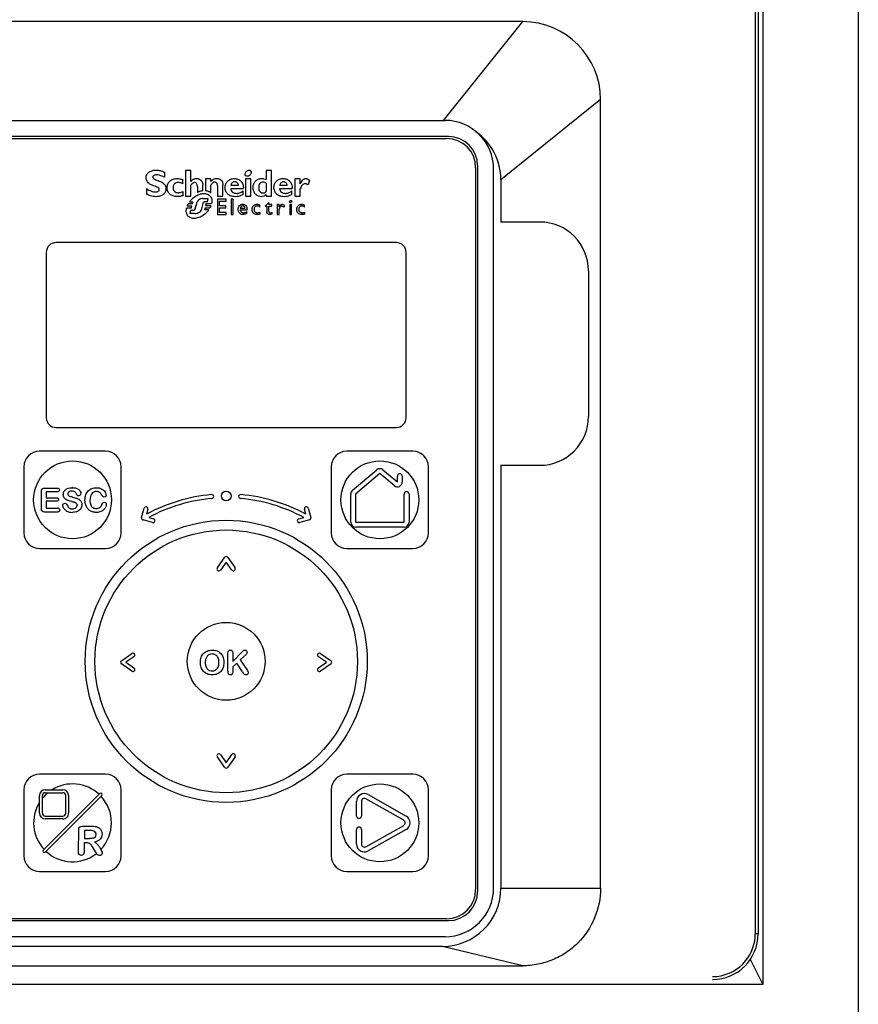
# Model space of a CAD drawing. Header units: millimetres. Extents: x 55 to 197, y 25 to 321.
# Tile 3 of 4: x 105 to 191, y 156 to 258. Entities that reach past the tile are written whole.
import ezdxf

# ---------------------------------------------------------------- set-up
doc = ezdxf.new("R2010")
doc.units = ezdxf.units.MM
doc.header["$LTSCALE"] = 22.697565
doc.layers.get('0').update_dxf_attribs({"linetype": 'CONTINUOUS'})

msp = doc.modelspace()

# ---------------------------------------------------------------- linework, layer by layer
at = {"color": 7, "linetype": 'Continuous'}
for p, q in [((191.3, 40.93), (191.3, 292.93)), ((181.49, 290.93), (181.49, 158.52)), ((180.7, 285.73), (180.7, 163.73)), ((181, 285.73), (181, 163.73)), ((126.3, 257.48), (95.81, 257.48)), ((156.79, 257.48), (126.3, 257.48)), ((148.63, 247.33), (156.79, 257.48)), ((164.8, 249.47), (154.55, 241.23)), ((164.8, 168.43), (164.8, 249.47)), ((103.8, 247.33), (148.8, 247.33)), ((149.15, 245.68), (103.45, 245.68)), ((103.65, 245.48), (148.95, 245.48)), ((119.98, 241.49), (119.98, 242)), ((122.1, 242.18), (122.1, 239.53)), ((122.67, 242.18), (122.1, 242.18)), ((122.67, 241.05), (122.67, 242.18)), ((130.41, 242.18), (130.41, 241.24)), ((130.97, 242.18), (130.41, 242.18)), ((130.97, 239.53), (130.97, 242.18)), ((151.95, 242.48), (151.95, 168.28)), ((152.15, 242.68), (152.15, 168.08)), ((153.8, 168.43), (153.8, 242.33)), ((121.84, 240.82), (121.84, 241.24)), ((124.17, 241.32), (124.17, 240.1)), ((124.73, 241.32), (124.17, 241.32)), ((124.73, 241.06), (124.73, 241.32)), ((128.28, 241.32), (128.28, 239.53)), ((128.84, 241.32), (128.28, 241.32)), ((128.84, 239.53), (128.84, 241.32)), ((130.41, 240.87), (130.41, 240.02)), ((133.36, 241.32), (133.36, 239.53)), ((133.92, 241.32), (133.36, 241.32)), ((133.92, 240.81), (133.92, 241.32)), ((134.88, 241.19), (134.72, 240.7)), ((154.55, 241.23), (154.55, 236.88)), ((118.12, 240.32), (118.12, 239.75)), ((121.87, 239.62), (121.87, 240.02)), ((122.67, 239.53), (122.67, 240.67)), ((123.34, 240.55), (123.34, 239.92)), ((123.9, 240.1), (123.9, 240.67)), ((124.73, 239.85), (124.73, 240.68)), ((125.4, 240.62), (125.4, 239.53)), ((125.97, 239.53), (125.97, 240.67)), ((126.77, 240.33), (128.06, 240.33)), ((127.56, 240.63), (126.79, 240.63)), ((128.03, 239.73), (128.03, 240.08)), ((131.79, 240.33), (133.08, 240.33)), ((132.58, 240.63), (131.8, 240.63)), ((133.05, 239.73), (133.05, 240.08)), ((133.92, 239.53), (133.92, 240.3)), ((122.1, 239.53), (122.67, 239.53)), ((122.54, 238.97), (122.87, 238.97)), ((122.79, 238.75), (122.87, 238.97)), ((123.8, 238.24), (123.98, 238.93)), ((123.91, 239.3), (124.46, 239.3)), ((124.39, 238.97), (124.06, 238.97)), ((124.39, 238.97), (124.46, 239.3)), ((125.4, 239.53), (125.97, 239.53)), ((125.4, 239.22), (125.4, 237.67)), ((126.28, 239.22), (125.4, 239.22)), ((125.62, 238.55), (125.62, 239.02)), ((125.62, 239.02), (126.28, 239.02)), ((126.28, 239.02), (126.28, 239.22)), ((126.81, 239.22), (126.81, 237.67)), ((127.01, 239.22), (126.81, 239.22)), ((127.01, 237.67), (127.01, 239.22)), ((128.28, 239.53), (128.84, 239.53)), ((130.29, 238.51), (130.67, 238.9)), ((130.41, 239.67), (130.41, 239.53)), ((130.41, 239.53), (130.97, 239.53)), ((130.67, 238.69), (130.67, 238.9)), ((133.36, 239.53), (133.92, 239.53)), ((122.69, 238.32), (122.23, 238.32)), ((122.3, 238.54), (122.77, 238.54)), ((122.79, 238.75), (122.4, 238.75)), ((122.64, 238.12), (122.55, 237.77)), ((122.64, 238.12), (122.99, 238.12)), ((122.69, 238.32), (122.77, 238.54)), ((123.23, 238.79), (123.09, 238.2)), ((124.13, 238.35), (124.07, 238.13)), ((124.49, 238.13), (124.07, 238.13)), ((124.13, 238.35), (124.63, 238.35)), ((124.24, 238.78), (124.18, 238.56)), ((124.73, 238.56), (124.18, 238.56)), ((124.24, 238.78), (124.8, 238.78)), ((126.26, 238.55), (125.62, 238.55)), ((125.62, 237.87), (125.62, 238.35)), ((125.62, 238.35), (126.26, 238.35)), ((126.3, 237.87), (125.62, 237.87)), ((126.26, 238.35), (126.26, 238.55)), ((126.3, 237.67), (126.3, 237.87)), ((128.24, 238.29), (127.73, 238.29)), ((127.73, 238.15), (128.44, 238.15)), ((128.43, 237.77), (128.43, 237.97)), ((129.75, 238.42), (129.75, 238.64)), ((129.78, 237.71), (129.78, 237.91)), ((130.29, 238.51), (130.47, 238.51)), ((130.47, 238.51), (130.47, 237.97)), ((130.99, 238.69), (130.67, 238.69)), ((130.67, 237.99), (130.67, 238.51)), ((130.67, 238.51), (130.99, 238.51)), ((130.99, 238.51), (130.99, 238.69)), ((131.04, 237.72), (131.04, 237.91)), ((131.55, 238.69), (131.55, 237.67)), ((131.75, 238.69), (131.55, 238.69)), ((131.75, 238.45), (131.75, 238.69)), ((131.75, 237.67), (131.75, 238.2)), ((132.3, 238.59), (132.19, 238.41)), ((132.83, 238.69), (132.83, 237.67)), ((133.03, 238.69), (132.83, 238.69)), ((133.03, 237.67), (133.03, 238.69)), ((134.35, 238.42), (134.35, 238.64)), ((134.37, 237.71), (134.37, 237.91)), ((123.09, 237.77), (122.55, 237.77)), ((125.4, 237.67), (126.3, 237.67)), ((126.81, 237.67), (127.01, 237.67)), ((131.55, 237.67), (131.75, 237.67)), ((132.83, 237.67), (133.03, 237.67)), ((158.55, 236.88), (154.55, 236.88)), ((143.8, 234.77), (108.8, 234.77)), ((107.8, 233.77), (107.8, 216.77)), ((144.8, 216.77), (144.8, 233.77)), ((163.55, 231.88), (163.55, 216.88)), ((108.8, 215.77), (143.8, 215.77)), ((113.9, 213.33), (107.1, 213.33)), ((145.5, 213.33), (138.7, 213.33)), ((105.5, 211.73), (105.5, 204.93)), ((115.5, 204.93), (115.5, 211.73)), ((137.1, 211.73), (137.1, 204.93)), ((147.1, 204.93), (147.1, 211.73)), ((154.55, 211.88), (154.55, 168.43)), ((154.55, 211.88), (158.55, 211.88)), ((139.28, 209.32), (141.78, 211.42)), ((142.1, 211.03), (139.6, 208.93)), ((143.58, 209.79), (142.1, 211.03)), ((142.42, 211.42), (143.9, 210.17)), ((143.9, 210.17), (143.9, 210.77)), ((144.4, 210.77), (144.4, 210.17)), ((107.6, 209.54), (108.92, 209.54)), ((107.3, 207.39), (107.3, 209.24)), ((107.8, 209.16), (107.8, 208.55)), ((108.92, 209.16), (107.8, 209.16)), ((107.8, 208.55), (108.83, 208.55)), ((139.1, 206.03), (139.1, 208.93)), ((139.6, 208.93), (139.6, 206.03)), ((144.6, 206.03), (144.6, 208.93)), ((145.1, 208.93), (145.1, 206.03)), ((107.8, 208.18), (107.8, 207.48)), ((108.83, 208.18), (107.8, 208.18)), ((107.8, 207.48), (108.96, 207.48)), ((117.6, 206.51), (117.86, 207.47)), ((134.73, 207.47), (134.99, 206.51)), ((108.96, 207.08), (107.6, 207.08)), ((118.25, 207.37), (118.11, 206.86)), ((118.33, 206.52), (118.83, 206.38)), ((133.76, 206.38), (134.27, 206.52)), ((134.48, 206.86), (134.35, 207.37)), ((118.73, 206), (117.75, 206.26)), ((134.85, 206.26), (133.86, 206)), ((139.6, 206.03), (144.6, 206.03)), ((144.6, 205.53), (139.6, 205.53)), ((107.1, 203.33), (113.9, 203.33)), ((138.7, 203.33), (145.5, 203.33)), ((125.39, 201.34), (126.13, 202.41)), ((126.3, 201.94), (125.72, 201.11)), ((126.88, 201.11), (126.3, 201.94)), ((126.46, 202.41), (127.21, 201.34)), ((115.52, 191.79), (116.58, 192.54)), ((126.48, 190.75), (126.48, 192.58)), ((126.98, 191.72), (127.96, 192.74)), ((126.98, 192.58), (126.98, 191.72)), ((128.34, 192.45), (127.73, 191.88)), ((136.01, 192.54), (137.08, 191.79)), ((116.58, 190.72), (115.52, 191.46)), ((116.81, 192.21), (115.98, 191.63)), ((115.98, 191.63), (116.81, 191.05)), ((127.39, 191.54), (126.98, 191.15)), ((127.98, 190.64), (127.39, 191.54)), ((127.73, 191.88), (128.43, 190.88)), ((136.61, 191.63), (135.78, 192.21)), ((135.78, 191.05), (136.61, 191.63)), ((137.08, 191.46), (136.01, 190.72)), ((126.98, 191.15), (126.98, 190.64)), ((126.13, 180.85), (125.39, 181.91)), ((125.72, 182.14), (126.3, 181.31)), ((126.3, 181.31), (126.88, 182.14)), ((127.21, 181.91), (126.46, 180.85)), ((113.9, 180.13), (107.1, 180.13)), ((145.5, 180.13), (138.7, 180.13)), ((105.5, 178.53), (105.5, 171.73)), ((107.49, 172.33), (113.3, 178.14)), ((107.7, 178.53), (109.5, 178.53)), ((107.7, 178.23), (109.5, 178.23)), ((115.5, 171.73), (115.5, 178.53)), ((137.1, 178.53), (137.1, 171.73)), ((147.1, 171.73), (147.1, 178.53)), ((107.1, 176.13), (107.1, 177.93)), ((107.4, 176.13), (107.4, 177.93)), ((113.51, 177.93), (107.7, 172.12)), ((109.8, 176.13), (109.8, 177.93)), ((110.1, 177.93), (110.1, 176.13)), ((139.7, 175.83), (139.7, 177.33)), ((140.2, 177.33), (140.2, 175.83)), ((144.55, 175.39), (140.65, 177.59)), ((140.89, 178.03), (144.79, 175.83)), ((107.7, 175.83), (109.5, 175.83)), ((109.5, 175.53), (107.7, 175.53)), ((111.1, 172.15), (111.14, 174.42)), ((111.51, 174.78), (112.48, 174.78)), ((111.74, 174.33), (111.72, 173.52)), ((112.29, 174.33), (111.74, 174.33)), ((139.7, 172.94), (139.7, 174.44)), ((140.2, 174.44), (140.2, 172.94)), ((140.65, 172.67), (144.55, 174.87)), ((144.79, 174.44), (140.89, 172.24)), ((111.71, 173.09), (111.7, 172.15)), ((111.92, 173.09), (111.71, 173.09)), ((111.72, 173.52), (112.26, 173.52)), ((112.85, 172.16), (112.61, 172.56)), ((113.39, 172.45), (113.39, 172.44)), ((107.1, 170.13), (113.9, 170.13)), ((138.7, 170.13), (145.5, 170.13)), ((154.55, 168.43), (164.8, 168.43)), ((103.45, 165.08), (149.15, 165.08)), ((148.95, 165.28), (103.65, 165.28)), ((148.8, 163.43), (103.8, 163.43)), ((181, 163.73), (180.7, 163.73)), ((148.55, 162.43), (104.05, 162.43)), ((156.79, 160.43), (148.55, 162.43)), ((180.16, 161.2), (181.49, 158.52)), ((95.81, 160.43), (156.79, 160.43)), ((181.49, 158.52), (71.1, 158.52))]:
    msp.add_line(p, q, dxfattribs=at)
for centre, radius in [((110.5, 208.33), 4), ((142.1, 208.33), 4), ((126.3, 208.73), 0.5), ((126.3, 191.73), 14.5), ((126.3, 191.73), 13.5), ((126.3, 191.73), 4), ((142.1, 175.13), 4)]:
    msp.add_circle(centre, radius, dxfattribs=at)
for centre, radius, start, end in [((156.79, 249.47), 8.01, 0.02, 89.9828), ((148.8, 242.33), 5, 0, 90), ((148.55, 241.23), 6, 359.9885, 55.3769), ((148.95, 242.48), 3, 0, 90), ((149.15, 242.68), 3, 0, 90), ((158.55, 231.88), 5, 0.0022, 89.9899), ((108.8, 233.77), 1, 90, 180), ((143.8, 233.77), 1, 0, 90), ((108.8, 216.77), 1, 180, 270), ((143.8, 216.77), 1, 270, 360), ((158.55, 216.88), 5, 269.9967, 0.0039), ((107.1, 211.73), 1.6, 90, 180), ((113.9, 211.73), 1.6, 0, 90), ((138.7, 211.73), 1.6, 90, 180), ((145.5, 211.73), 1.6, 0, 90), ((142.1, 211.03), 0.5, 50, 130), ((144.15, 210.77), 0.25, 0, 180), ((110.47, 207.92), 1.67, 89.1677, 90.0026), ((143.9, 210.17), 0.5, 230, 360), ((110.44, 208.29), 0.942, 86.5476, 90.0657), ((112.56, 216.87), 8.52, 256.0238, 256.3317), ((126.3, 191.73), 17.2, 95, 118.4133), ((124.82, 208.67), 0.2, 275, 95), ((127.78, 208.67), 0.2, 85, 265), ((126.3, 191.73), 17.2, 61.5867, 85), ((139.6, 208.93), 0.5, 130, 180), ((144.85, 208.93), 0.25, 0, 180), ((109.22, 203.06), 5.24, 75.8713, 77.1816), ((118.06, 207.42), 0.2, 345, 165), ((126.3, 191.73), 16.8, 95, 118.3287), ((126.3, 191.73), 16.8, 61.6713, 85), ((134.54, 207.42), 0.2, 15, 195), ((110.47, 208.34), 0.933, 269.9865, 271.8895), ((110.48, 208.83), 1.79, 269.999, 270.5611), ((117.8, 206.45), 0.2, 165, 255), ((134.8, 206.45), 0.2, 285, 15), ((118.78, 206.19), 0.2, 255, 75), ((133.81, 206.19), 0.2, 105, 285), ((139.6, 206.03), 0.5, 180, 270), ((144.6, 206.03), 0.5, 270, 360), ((107.1, 204.93), 1.6, 180, 270), ((113.9, 204.93), 1.6, 270, 360), ((138.7, 204.93), 1.6, 180, 270), ((145.5, 204.93), 1.6, 270, 360), ((126.3, 202.29), 0.2, 35, 145.2637), ((125.55, 201.23), 0.2, 145, 325), ((127.04, 201.23), 0.2, 215, 35), ((116.7, 192.37), 0.2, 305, 125), ((135.9, 192.37), 0.2, 55, 235), ((115.63, 191.63), 0.2, 125, 235.2679), ((136.96, 191.63), 0.2, 305, 55.2679), ((116.7, 190.88), 0.2, 235, 55), ((134.8, 194.61), 7.89, 210.236, 211.3717), ((135.9, 190.88), 0.2, 125, 305), ((125.55, 182.03), 0.2, 35, 215), ((127.04, 182.03), 0.2, 325, 145), ((126.3, 180.96), 0.2, 215, 325.2637), ((107.1, 178.53), 1.6, 90, 180), ((110.5, 175.13), 4, 47.1491, 121.7883), ((113.9, 178.53), 1.6, 0, 90), ((138.7, 178.53), 1.6, 90, 180), ((145.5, 178.53), 1.6, 0, 90), ((107.7, 177.93), 0.6, 90, 180), ((110.5, 175.13), 4, 129.195, 140.805), ((107.7, 177.93), 0.3, 90, 180), ((109.5, 177.93), 0.6, 0, 90), ((109.5, 177.93), 0.3, 0, 90), ((113.4, 178.04), 0.15, 315, 135), ((140.5, 177.33), 0.8, 60.6124, 180), ((110.5, 175.13), 4, 148.2117, 222.8509), ((110.5, 175.13), 4, 316.8095, 42.8509), ((140.5, 177.33), 0.3, 60.6124, 180), ((107.7, 176.13), 0.6, 180, 270), ((107.7, 176.13), 0.3, 180, 270), ((109.5, 176.13), 0.6, 269.9972, 0.0028), ((109.5, 176.13), 0.3, 269.9986, 0.0014), ((139.95, 175.83), 0.25, 180, 360), ((144.4, 175.13), 0.3, 299.3876, 60.6124), ((144.4, 175.13), 0.8, 299.3876, 60.6124), ((139.95, 174.44), 0.25, 0, 180), ((107.59, 172.23), 0.15, 135, 315), ((110.5, 175.13), 4, 227.1491, 307.9431), ((119.64, 176.09), 7.84, 210.0272, 210.6223), ((118.42, 175.37), 6.43, 210.6343, 210.8728), ((117.52, 174.83), 5.38, 210.8644, 211.3908), ((111.31, 171.4), 2.32, 37.3271, 40.7963), ((111.27, 171.36), 2.38, 36.8211, 37.3364), ((111.21, 171.32), 2.45, 33.9389, 36.8076), ((111.03, 171.2), 2.67, 30.741, 33.9257), ((110.44, 170.84), 3.36, 28.5711, 30.8251), ((111.02, 171.16), 2.69, 27.2474, 28.457), ((140.5, 172.94), 0.8, 180, 299.3876), ((140.5, 172.94), 0.3, 180, 299.3876), ((107.1, 171.73), 1.6, 180, 270), ((116.61, 174.27), 4.31, 211.3963, 211.7856), ((115.93, 173.85), 3.52, 211.7836, 212.2428), ((115.2, 173.39), 2.65, 212.2309, 212.9695), ((113.34, 172.18), 0.434, 212.9377, 235.0968), ((113.9, 171.73), 1.6, 270, 360), ((138.7, 171.73), 1.6, 180, 270), ((145.5, 171.73), 1.6, 270, 360), ((148.55, 168.43), 6, 269.9998, 0.0003), ((148.8, 168.43), 5, 270, 360), ((148.95, 168.28), 3, 270, 360), ((149.15, 168.08), 3, 270, 360), ((176.3, 163.73), 4.7, 270, 360), ((176.3, 163.73), 4.4, 270, 360)]:
    msp.add_arc(centre, radius, start, end, dxfattribs=at)
for points, knots in [([(118.07, 241.45), (118.07, 241.56), (118.11, 241.77), (118.3, 241.98), (118.49, 242.1), (118.66, 242.16), (118.83, 242.2), (118.97, 242.21), (119.08, 242.21), (119.19, 242.21), (119.33, 242.2), (119.52, 242.17), (119.75, 242.1), (119.9, 242.04), (119.98, 242)], [0, 0, 0, 0, 0.136698, 0.271074, 0.344041, 0.422973, 0.509109, 0.555199, 0.603411, 0.650552, 0.697137, 0.791125, 0.890467, 1, 1, 1, 1]), ([(128.25, 241.71), (128.25, 241.73), (128.24, 241.77), (128.24, 241.85), (128.27, 241.95), (128.34, 242.04), (128.4, 242.11), (128.46, 242.15), (128.53, 242.18), (128.61, 242.21), (128.71, 242.21), (128.8, 242.18), (128.85, 242.12), (128.86, 242.09), (128.87, 242.08)], [0, 0, 0, 0, 0.056569, 0.115552, 0.2419, 0.37991, 0.452395, 0.526556, 0.598947, 0.666158, 0.786261, 0.892876, 0.945276, 1, 1, 1, 1]), ([(128.87, 242.08), (128.88, 242.06), (128.88, 242.02), (128.88, 241.94), (128.85, 241.84), (128.79, 241.75), (128.72, 241.68), (128.66, 241.64), (128.59, 241.61), (128.51, 241.58), (128.41, 241.58), (128.33, 241.61), (128.28, 241.67), (128.26, 241.7), (128.25, 241.71), (128.25, 241.71)], [0, 0, 0, 0, 0.05688, 0.115679, 0.24192, 0.380022, 0.452594, 0.526861, 0.599281, 0.666536, 0.786622, 0.892879, 0.944979, 0.999385, 1, 1, 1, 1]), ([(119.42, 240.22), (119.42, 240.27), (119.36, 240.39), (119.19, 240.48), (118.98, 240.56), (118.74, 240.64), (118.49, 240.75), (118.27, 240.91), (118.1, 241.15), (118.07, 241.35), (118.07, 241.45)], [0, 0, 0, 0, 0.07659, 0.170745, 0.289908, 0.424953, 0.564725, 0.702021, 0.840314, 1, 1, 1, 1]), ([(119.14, 241.73), (119.08, 241.73), (118.98, 241.72), (118.86, 241.68), (118.78, 241.62), (118.75, 241.56), (118.74, 241.5), (118.76, 241.44), (118.82, 241.35), (118.97, 241.27), (119.18, 241.19), (119.43, 241.1), (119.67, 240.99), (119.86, 240.86), (119.98, 240.72), (120.05, 240.6), (120.08, 240.48), (120.1, 240.38), (120.1, 240.3), (120.09, 240.21), (120.08, 240.09), (120.03, 239.96), (119.94, 239.82), (119.77, 239.66), (119.47, 239.52), (119.22, 239.49), (119.08, 239.49)], [0, 0, 0, 0, 0.04176, 0.075412, 0.10223, 0.114343, 0.126607, 0.144781, 0.1636, 0.210395, 0.270325, 0.338436, 0.409014, 0.478251, 0.512587, 0.547711, 0.585102, 0.605258, 0.62671, 0.650553, 0.67336, 0.716794, 0.759057, 0.801905, 0.894027, 1, 1, 1, 1]), ([(119.98, 241.49), (119.89, 241.53), (119.62, 241.64), (119.33, 241.73), (119.14, 241.73)], [0, 0, 0, 0, 0.323167, 1, 1, 1, 1]), ([(121.35, 239.5), (121.32, 239.5), (121.22, 239.49), (121.05, 239.51), (120.78, 239.57), (120.55, 239.69), (120.38, 239.88), (120.29, 240.04), (120.25, 240.19), (120.23, 240.32), (120.23, 240.42), (120.23, 240.52), (120.25, 240.65), (120.3, 240.8), (120.39, 240.96), (120.55, 241.15), (120.84, 241.31), (121.1, 241.36), (121.24, 241.36)], [0, 0, 0, 0, 0.02495, 0.096028, 0.161528, 0.280037, 0.336636, 0.39358, 0.452718, 0.48371, 0.515909, 0.547631, 0.578364, 0.63755, 0.695039, 0.752218, 0.869949, 1, 1, 1, 1]), ([(121.39, 240.94), (121.31, 240.94), (121.16, 240.92), (121, 240.83), (120.91, 240.73), (120.87, 240.64), (120.84, 240.55), (120.83, 240.48), (120.83, 240.42), (120.83, 240.37), (120.84, 240.29), (120.86, 240.21), (120.91, 240.12), (121, 240.01), (121.15, 239.92), (121.29, 239.9), (121.37, 239.9)], [0, 0, 0, 0, 0.136907, 0.257074, 0.31521, 0.374274, 0.436119, 0.46867, 0.50255, 0.536946, 0.570013, 0.632796, 0.692473, 0.75067, 0.868634, 1, 1, 1, 1]), ([(121.24, 241.36), (121.29, 241.36), (121.5, 241.34), (121.7, 241.29), (121.84, 241.24)], [0, 0, 0, 0, 0.235876, 1, 1, 1, 1]), ([(121.84, 240.82), (121.81, 240.84), (121.66, 240.9), (121.5, 240.94), (121.39, 240.94)], [0, 0, 0, 0, 0.26346, 1, 1, 1, 1]), ([(122.67, 241.05), (122.74, 241.15), (122.87, 241.27), (123.08, 241.34), (123.23, 241.36), (123.37, 241.35), (123.52, 241.31), (123.71, 241.21), (123.87, 240.97), (123.9, 240.77), (123.9, 240.67)], [0, 0, 0, 0, 0.202952, 0.293518, 0.385944, 0.456462, 0.526767, 0.666937, 0.816889, 1, 1, 1, 1]), ([(123.05, 240.94), (122.98, 240.94), (122.82, 240.88), (122.72, 240.75), (122.67, 240.67)], [0, 0, 0, 0, 0.415448, 1, 1, 1, 1]), ([(123.34, 240.55), (123.34, 240.65), (123.32, 240.81), (123.17, 240.93), (123.09, 240.94), (123.05, 240.94)], [0, 0, 0, 0, 0.562946, 0.777081, 1, 1, 1, 1]), ([(124.73, 241.06), (124.81, 241.15), (124.98, 241.31), (125.21, 241.36), (125.31, 241.36)], [0, 0, 0, 0, 0.525407, 1, 1, 1, 1]), ([(125.4, 240.62), (125.4, 240.68), (125.39, 240.77), (125.33, 240.9), (125.25, 240.96), (125.18, 240.98), (125.13, 240.98), (125.07, 240.98), (125, 240.96), (124.92, 240.91), (124.82, 240.82), (124.76, 240.73), (124.73, 240.68)], [0, 0, 0, 0, 0.159622, 0.282236, 0.388931, 0.442992, 0.499606, 0.549329, 0.597945, 0.701347, 0.829981, 1, 1, 1, 1]), ([(125.31, 241.36), (125.47, 241.36), (125.72, 241.28), (125.94, 240.99), (125.97, 240.78), (125.97, 240.67)], [0, 0, 0, 0, 0.431247, 0.68167, 1, 1, 1, 1]), ([(127.23, 239.49), (127.09, 239.49), (126.81, 239.53), (126.51, 239.69), (126.35, 239.88), (126.26, 240.04), (126.21, 240.19), (126.19, 240.31), (126.19, 240.41), (126.19, 240.52), (126.21, 240.64), (126.25, 240.79), (126.34, 240.96), (126.49, 241.14), (126.76, 241.31), (127.01, 241.36), (127.14, 241.36)], [0, 0, 0, 0, 0.142311, 0.266122, 0.325125, 0.384368, 0.445768, 0.477907, 0.511275, 0.544465, 0.576597, 0.638242, 0.697526, 0.755681, 0.872835, 1, 1, 1, 1]), ([(127.56, 240.63), (127.56, 240.68), (127.54, 240.79), (127.45, 240.92), (127.35, 240.99), (127.25, 241.01), (127.17, 241.02), (127.1, 241.01), (127, 240.99), (126.9, 240.92), (126.81, 240.79), (126.79, 240.68), (126.79, 240.63)], [0, 0, 0, 0, 0.138375, 0.259238, 0.37458, 0.434932, 0.499171, 0.564118, 0.624761, 0.73974, 0.86027, 1, 1, 1, 1]), ([(127.14, 241.36), (127.26, 241.36), (127.51, 241.31), (127.83, 241.1), (128.04, 240.75), (128.07, 240.48), (128.06, 240.33)], [0, 0, 0, 0, 0.241215, 0.473023, 0.716159, 1, 1, 1, 1]), ([(129.6, 239.55), (129.59, 239.56), (129.48, 239.6), (129.34, 239.71), (129.2, 239.89), (129.13, 240.06), (129.09, 240.2), (129.08, 240.33), (129.07, 240.43), (129.08, 240.53), (129.09, 240.65), (129.13, 240.8), (129.21, 240.96), (129.34, 241.14), (129.54, 241.28), (129.73, 241.34), (129.85, 241.35), (129.95, 241.36), (130.06, 241.35), (130.22, 241.32), (130.34, 241.28), (130.41, 241.24)], [0, 0, 0, 0, 0.010053, 0.12002, 0.176625, 0.235305, 0.29684, 0.328948, 0.36206, 0.395833, 0.428399, 0.490361, 0.549084, 0.605741, 0.717459, 0.775982, 0.806508, 0.838094, 0.878573, 0.918466, 1, 1, 1, 1]), ([(130.09, 240.98), (130.03, 240.98), (129.9, 240.96), (129.68, 240.79), (129.64, 240.56), (129.64, 240.41)], [0, 0, 0, 0, 0.240399, 0.462893, 1, 1, 1, 1]), ([(130.41, 240.87), (130.36, 240.91), (130.26, 240.95), (130.15, 240.98), (130.09, 240.98)], [0, 0, 0, 0, 0.499578, 1, 1, 1, 1]), ([(132.25, 239.49), (132.1, 239.49), (131.83, 239.53), (131.53, 239.69), (131.37, 239.88), (131.28, 240.04), (131.23, 240.19), (131.21, 240.31), (131.21, 240.41), (131.21, 240.52), (131.23, 240.64), (131.27, 240.79), (131.36, 240.96), (131.51, 241.14), (131.77, 241.31), (132.03, 241.36), (132.16, 241.36)], [0, 0, 0, 0, 0.142245, 0.266048, 0.325062, 0.384322, 0.445743, 0.477893, 0.511273, 0.544476, 0.576618, 0.638277, 0.697567, 0.755717, 0.872844, 1, 1, 1, 1]), ([(132.58, 240.63), (132.58, 240.68), (132.56, 240.79), (132.47, 240.92), (132.37, 240.99), (132.27, 241.01), (132.19, 241.02), (132.12, 241.01), (132.02, 240.99), (131.92, 240.92), (131.83, 240.79), (131.81, 240.68), (131.8, 240.63)], [0, 0, 0, 0, 0.138438, 0.259584, 0.375277, 0.435727, 0.499958, 0.564852, 0.625353, 0.739977, 0.860305, 1, 1, 1, 1]), ([(132.16, 241.36), (132.28, 241.36), (132.53, 241.31), (132.85, 241.1), (133.06, 240.75), (133.09, 240.48), (133.08, 240.33)], [0, 0, 0, 0, 0.241142, 0.472968, 0.716149, 1, 1, 1, 1]), ([(133.92, 240.81), (133.99, 240.96), (134.1, 241.16), (134.31, 241.32), (134.42, 241.35), (134.5, 241.36), (134.59, 241.35), (134.72, 241.31), (134.81, 241.24), (134.88, 241.19)], [0, 0, 0, 0, 0.396829, 0.540092, 0.605189, 0.669581, 0.735896, 0.807038, 1, 1, 1, 1]), ([(118.12, 240.32), (118.27, 240.22), (118.55, 240.04), (118.88, 239.98), (119.03, 239.98)], [0, 0, 0, 0, 0.564192, 1, 1, 1, 1]), ([(119.03, 239.98), (119.08, 239.98), (119.18, 239.99), (119.32, 240.03), (119.4, 240.12), (119.42, 240.19), (119.42, 240.22)], [0, 0, 0, 0, 0.328807, 0.5845, 0.792882, 1, 1, 1, 1]), ([(121.37, 239.9), (121.4, 239.9), (121.58, 239.91), (121.74, 239.97), (121.87, 240.02)], [0, 0, 0, 0, 0.194283, 1, 1, 1, 1]), ([(123.9, 240.1), (123.85, 240.09), (123.66, 240.06), (123.47, 239.99), (123.34, 239.92)], [0, 0, 0, 0, 0.236568, 1, 1, 1, 1]), ([(124.73, 239.85), (124.67, 239.93), (124.48, 240.04), (124.27, 240.09), (124.17, 240.1)], [0, 0, 0, 0, 0.490472, 1, 1, 1, 1]), ([(126.77, 240.33), (126.78, 240.26), (126.81, 240.12), (126.91, 239.98), (127.03, 239.9), (127.13, 239.86), (127.24, 239.84), (127.35, 239.83), (127.45, 239.83), (127.56, 239.85), (127.69, 239.88), (127.86, 239.97), (127.97, 240.04), (128.03, 240.08)], [0, 0, 0, 0, 0.136182, 0.260222, 0.323866, 0.391293, 0.464322, 0.544394, 0.596313, 0.646627, 0.748405, 0.862312, 1, 1, 1, 1]), ([(129.64, 240.41), (129.64, 240.34), (129.66, 240.2), (129.74, 240.02), (129.87, 239.91), (129.98, 239.88), (130.06, 239.87), (130.12, 239.87), (130.17, 239.88), (130.28, 239.91), (130.36, 239.97), (130.41, 240.02)], [0, 0, 0, 0, 0.195468, 0.362522, 0.514768, 0.592468, 0.675039, 0.713442, 0.750759, 0.825501, 1, 1, 1, 1]), ([(131.79, 240.33), (131.8, 240.26), (131.83, 240.12), (131.93, 239.98), (132.05, 239.9), (132.15, 239.86), (132.26, 239.84), (132.37, 239.83), (132.47, 239.83), (132.57, 239.85), (132.71, 239.88), (132.88, 239.97), (132.99, 240.04), (133.05, 240.08)], [0, 0, 0, 0, 0.136187, 0.260264, 0.323868, 0.391161, 0.463918, 0.543546, 0.595702, 0.646209, 0.748254, 0.862289, 1, 1, 1, 1]), ([(134.72, 240.7), (134.66, 240.73), (134.56, 240.8), (134.39, 240.84), (134.23, 240.8), (134.05, 240.63), (133.97, 240.44), (133.92, 240.3)], [0, 0, 0, 0, 0.194518, 0.329381, 0.462156, 0.60577, 1, 1, 1, 1]), ([(119.08, 239.49), (118.89, 239.49), (118.55, 239.53), (118.25, 239.68), (118.12, 239.75)], [0, 0, 0, 0, 0.559153, 1, 1, 1, 1]), ([(121.87, 239.62), (121.77, 239.58), (121.62, 239.53), (121.44, 239.5), (121.37, 239.5), (121.35, 239.5)], [0, 0, 0, 0, 0.607908, 0.881792, 1, 1, 1, 1]), ([(122.54, 238.97), (122.6, 239.05), (122.68, 239.15), (122.77, 239.24), (122.79, 239.26)], [0, 0, 0, 0, 0.744123, 1, 1, 1, 1]), ([(122.79, 239.26), (122.93, 239.4), (123.25, 239.63), (123.75, 239.82), (124.17, 239.82), (124.45, 239.72), (124.6, 239.62), (124.68, 239.51), (124.76, 239.4), (124.84, 239.15), (124.83, 238.93), (124.8, 238.78)], [0, 0, 0, 0, 0.208802, 0.394861, 0.556335, 0.62989, 0.701456, 0.736749, 0.77183, 0.843287, 1, 1, 1, 1]), ([(123.91, 239.3), (123.75, 239.3), (123.44, 239.2), (123.26, 238.92), (123.23, 238.79)], [0, 0, 0, 0, 0.551388, 1, 1, 1, 1]), ([(123.98, 238.93), (123.99, 238.94), (124.01, 238.97), (124.04, 238.97), (124.06, 238.97)], [0, 0, 0, 0, 0.550569, 1, 1, 1, 1]), ([(128.03, 239.73), (127.89, 239.63), (127.62, 239.51), (127.34, 239.49), (127.23, 239.49)], [0, 0, 0, 0, 0.606292, 1, 1, 1, 1]), ([(130.41, 239.67), (130.34, 239.62), (130.18, 239.52), (130, 239.49), (129.91, 239.49)], [0, 0, 0, 0, 0.509595, 1, 1, 1, 1]), ([(133.05, 239.73), (132.91, 239.63), (132.64, 239.51), (132.36, 239.49), (132.25, 239.49)], [0, 0, 0, 0, 0.60629, 1, 1, 1, 1]), ([(132.82, 238.93), (132.82, 238.93), (132.81, 238.94), (132.81, 238.97), (132.82, 239.01), (132.85, 239.05), (132.89, 239.08), (132.93, 239.1), (132.99, 239.11), (133.03, 239.08), (133.03, 239.06)], [0, 0, 0, 0, 0.00239, 0.117977, 0.245329, 0.384612, 0.532486, 0.673248, 0.794419, 1, 1, 1, 1]), ([(133.03, 239.06), (133.04, 239.03), (133.04, 238.98), (133, 238.93), (132.96, 238.9), (132.92, 238.88), (132.87, 238.88), (132.84, 238.89), (132.82, 238.92), (132.82, 238.93)], [0, 0, 0, 0, 0.238424, 0.37818, 0.526061, 0.667068, 0.788989, 0.896482, 1, 1, 1, 1]), ([(124.22, 237.8), (124.07, 237.66), (123.76, 237.44), (123.26, 237.25), (122.84, 237.24), (122.56, 237.34), (122.42, 237.44), (122.33, 237.55), (122.26, 237.67), (122.17, 237.93), (122.19, 238.17), (122.23, 238.32)], [0, 0, 0, 0, 0.206326, 0.389907, 0.548694, 0.620738, 0.690653, 0.7266, 0.762509, 0.836287, 1, 1, 1, 1]), ([(123.09, 238.2), (123.08, 238.17), (123.05, 238.13), (123, 238.12), (122.99, 238.12)], [0, 0, 0, 0, 0.622698, 1, 1, 1, 1]), ([(123.09, 237.77), (123.25, 237.77), (123.57, 237.85), (123.78, 238.11), (123.8, 238.24)], [0, 0, 0, 0, 0.558879, 1, 1, 1, 1]), ([(124.49, 238.13), (124.47, 238.1), (124.39, 237.98), (124.3, 237.88), (124.22, 237.8)], [0, 0, 0, 0, 0.244838, 1, 1, 1, 1]), ([(127.53, 238.17), (127.53, 238.18), (127.53, 238.22), (127.53, 238.3), (127.57, 238.43), (127.65, 238.58), (127.78, 238.67), (127.87, 238.7), (127.91, 238.7), (127.91, 238.7)], [0, 0, 0, 0, 0.035022, 0.189057, 0.332192, 0.594946, 0.848298, 0.980648, 1, 1, 1, 1]), ([(128.02, 237.65), (127.95, 237.65), (127.81, 237.68), (127.64, 237.81), (127.57, 237.96), (127.54, 238.08), (127.53, 238.14), (127.53, 238.17)], [0, 0, 0, 0, 0.272197, 0.519833, 0.769916, 0.899508, 1, 1, 1, 1]), ([(128.01, 238.54), (127.94, 238.54), (127.8, 238.49), (127.74, 238.35), (127.73, 238.29)], [0, 0, 0, 0, 0.486406, 1, 1, 1, 1]), ([(127.73, 238.15), (127.74, 238.11), (127.76, 238.02), (127.83, 237.92), (127.92, 237.87), (128, 237.85), (128.08, 237.84), (128.16, 237.85), (128.28, 237.88), (128.37, 237.93), (128.43, 237.97)], [0, 0, 0, 0, 0.156359, 0.290246, 0.421214, 0.492633, 0.570747, 0.672617, 0.776186, 1, 1, 1, 1]), ([(127.91, 238.7), (127.94, 238.71), (128, 238.71), (128.07, 238.71), (128.11, 238.7), (128.11, 238.7)], [0, 0, 0, 0, 0.432784, 0.913275, 1, 1, 1, 1]), ([(128.24, 238.29), (128.24, 238.35), (128.2, 238.49), (128.07, 238.54), (128.01, 238.54)], [0, 0, 0, 0, 0.517496, 1, 1, 1, 1]), ([(128.11, 238.7), (128.14, 238.69), (128.22, 238.67), (128.34, 238.58), (128.43, 238.38), (128.44, 238.23), (128.44, 238.15)], [0, 0, 0, 0, 0.105357, 0.35702, 0.640467, 1, 1, 1, 1]), ([(128.96, 238.16), (128.96, 238.24), (128.98, 238.38), (129.06, 238.54), (129.16, 238.63), (129.25, 238.67), (129.33, 238.7), (129.4, 238.71), (129.45, 238.71), (129.5, 238.71), (129.55, 238.7), (129.61, 238.69), (129.68, 238.67), (129.73, 238.65), (129.75, 238.64)], [0, 0, 0, 0, 0.202183, 0.37722, 0.461243, 0.546572, 0.63623, 0.68362, 0.733106, 0.770339, 0.805106, 0.870046, 0.933406, 1, 1, 1, 1]), ([(129.78, 237.71), (129.73, 237.69), (129.66, 237.67), (129.56, 237.66), (129.43, 237.65), (129.27, 237.67), (129.09, 237.78), (128.98, 237.95), (128.96, 238.09), (128.96, 238.16)], [0, 0, 0, 0, 0.128069, 0.203531, 0.277793, 0.467744, 0.640983, 0.813133, 1, 1, 1, 1]), ([(129.35, 238.5), (129.35, 238.5), (129.31, 238.48), (129.24, 238.43), (129.19, 238.34), (129.17, 238.25), (129.16, 238.18), (129.17, 238.11), (129.19, 238.02), (129.25, 237.92), (129.34, 237.87), (129.43, 237.85), (129.5, 237.84), (129.57, 237.84), (129.66, 237.86), (129.73, 237.89), (129.78, 237.91)], [0, 0, 0, 0, 0.00382, 0.103328, 0.207442, 0.264204, 0.325146, 0.386874, 0.44351, 0.547483, 0.651992, 0.708922, 0.770532, 0.823302, 0.877541, 1, 1, 1, 1]), ([(129.75, 238.42), (129.73, 238.44), (129.64, 238.49), (129.54, 238.53), (129.47, 238.53)], [0, 0, 0, 0, 0.312148, 1, 1, 1, 1]), ([(130.8, 237.65), (130.71, 237.65), (130.52, 237.71), (130.47, 237.89), (130.47, 237.97)], [0, 0, 0, 0, 0.519794, 1, 1, 1, 1]), ([(130.67, 237.99), (130.67, 237.94), (130.7, 237.86), (130.78, 237.83), (130.81, 237.83)], [0, 0, 0, 0, 0.568887, 1, 1, 1, 1]), ([(130.81, 237.83), (130.83, 237.83), (130.91, 237.84), (130.99, 237.88), (131.04, 237.91)], [0, 0, 0, 0, 0.227216, 1, 1, 1, 1]), ([(131.75, 238.45), (131.78, 238.49), (131.85, 238.6), (131.97, 238.71), (132.05, 238.71)], [0, 0, 0, 0, 0.346764, 1, 1, 1, 1]), ([(132, 238.52), (131.94, 238.52), (131.79, 238.43), (131.75, 238.28), (131.75, 238.2)], [0, 0, 0, 0, 0.45876, 1, 1, 1, 1]), ([(132.19, 238.41), (132.16, 238.44), (132.1, 238.49), (132.03, 238.52), (132, 238.52)], [0, 0, 0, 0, 0.569708, 1, 1, 1, 1]), ([(132.05, 238.71), (132.07, 238.71), (132.17, 238.7), (132.24, 238.64), (132.3, 238.59)], [0, 0, 0, 0, 0.222791, 1, 1, 1, 1]), ([(133.55, 238.16), (133.55, 238.24), (133.57, 238.38), (133.66, 238.54), (133.76, 238.63), (133.85, 238.67), (133.93, 238.7), (134, 238.71), (134.05, 238.71), (134.1, 238.71), (134.15, 238.7), (134.21, 238.69), (134.28, 238.67), (134.33, 238.65), (134.35, 238.64)], [0, 0, 0, 0, 0.20204, 0.37709, 0.461175, 0.546574, 0.636279, 0.683675, 0.733149, 0.770219, 0.804821, 0.869521, 0.93292, 1, 1, 1, 1]), ([(134.37, 237.71), (134.33, 237.69), (134.25, 237.67), (134.15, 237.66), (134.03, 237.65), (133.86, 237.67), (133.69, 237.78), (133.58, 237.95), (133.55, 238.09), (133.55, 238.16)], [0, 0, 0, 0, 0.129163, 0.204683, 0.278673, 0.468266, 0.641368, 0.813382, 1, 1, 1, 1]), ([(133.95, 238.5), (133.95, 238.5), (133.91, 238.48), (133.84, 238.43), (133.78, 238.34), (133.76, 238.25), (133.76, 238.18), (133.76, 238.11), (133.79, 238.02), (133.85, 237.92), (133.94, 237.87), (134.03, 237.85), (134.1, 237.84), (134.17, 237.84), (134.26, 237.86), (134.33, 237.89), (134.37, 237.91)], [0, 0, 0, 0, 0.004021, 0.103284, 0.207276, 0.264019, 0.324959, 0.386689, 0.443338, 0.547347, 0.651698, 0.708377, 0.769578, 0.82232, 0.876524, 1, 1, 1, 1]), ([(134.35, 238.42), (134.32, 238.44), (134.24, 238.49), (134.14, 238.53), (134.07, 238.53)], [0, 0, 0, 0, 0.312382, 1, 1, 1, 1]), ([(128.43, 237.77), (128.37, 237.73), (128.24, 237.67), (128.09, 237.65), (128.02, 237.65)], [0, 0, 0, 0, 0.479251, 1, 1, 1, 1]), ([(131.04, 237.72), (130.98, 237.69), (130.9, 237.66), (130.81, 237.65), (130.8, 237.65)], [0, 0, 0, 0, 0.77836, 1, 1, 1, 1]), ([(164.8, 168.43), (164.8, 167.39), (164.37, 165.29), (162.89, 163.06), (161.26, 161.74), (159.87, 161), (158.36, 160.54), (157.31, 160.43), (156.79, 160.43)], [0, 0, 0, 0, 0.249404, 0.498798, 0.624089, 0.749393, 0.874713, 1, 1, 1, 1])]:
    msp.add_open_spline(points, degree=3, knots=knots, dxfattribs=at)
for points in [[(129.91, 239.49), (129.81, 239.49), (129.7, 239.51), (129.6, 239.55)], [(122.3, 238.54), (122.32, 238.61), (122.36, 238.68), (122.4, 238.75)], [(124.73, 238.56), (124.7, 238.49), (124.67, 238.42), (124.63, 238.35)], [(129.47, 238.53), (129.43, 238.53), (129.39, 238.52), (129.35, 238.5)], [(134.07, 238.53), (134.03, 238.53), (133.99, 238.52), (133.95, 238.5)], [(107.33, 209.41), (107.35, 209.45), (107.38, 209.49), (107.43, 209.51)], [(107.43, 209.51), (107.47, 209.53), (107.53, 209.54), (107.6, 209.54)], [(108.92, 209.54), (109, 209.54), (109.06, 209.52), (109.09, 209.49)], [(109.66, 209.26), (109.73, 209.36), (109.84, 209.44), (109.98, 209.5)], [(109.98, 209.5), (110.12, 209.55), (110.28, 209.58), (110.47, 209.58)], [(110.5, 209.58), (110.64, 209.58), (110.76, 209.56), (110.86, 209.53)], [(110.86, 209.53), (110.97, 209.49), (111.07, 209.44), (111.14, 209.38)], [(112.12, 209.24), (112.22, 209.35), (112.35, 209.44), (112.49, 209.49)], [(112.49, 209.49), (112.64, 209.55), (112.79, 209.58), (112.95, 209.58)], [(112.95, 209.58), (113.15, 209.58), (113.33, 209.54), (113.48, 209.46)], [(107.3, 209.24), (107.3, 209.31), (107.31, 209.36), (107.33, 209.41)], [(108.83, 208.55), (108.9, 208.55), (108.96, 208.53), (109, 208.5)], [(109.09, 209.21), (109.06, 209.17), (109, 209.16), (108.92, 209.16)], [(109, 208.5), (109.04, 208.47), (109.06, 208.42), (109.06, 208.37)], [(109.09, 209.49), (109.13, 209.45), (109.15, 209.41), (109.15, 209.35)], [(109.15, 209.35), (109.15, 209.29), (109.13, 209.24), (109.09, 209.21)], [(109.55, 208.89), (109.55, 209.03), (109.59, 209.15), (109.66, 209.26)], [(109.65, 208.54), (109.58, 208.63), (109.55, 208.75), (109.55, 208.89)], [(109.94, 208.31), (109.82, 208.37), (109.72, 208.44), (109.65, 208.54)], [(110.13, 209.14), (110.05, 209.09), (110.01, 209.02), (110.01, 208.94)], [(110.01, 208.94), (110.01, 208.89), (110.02, 208.85), (110.05, 208.81)], [(110.05, 208.81), (110.08, 208.78), (110.11, 208.75), (110.16, 208.72)], [(110.44, 209.23), (110.31, 209.23), (110.21, 209.2), (110.13, 209.14)], [(110.16, 208.72), (110.21, 208.69), (110.26, 208.67), (110.3, 208.66)], [(110.5, 208.61), (110.41, 208.63), (110.34, 208.65), (110.3, 208.66)], [(110.74, 209.15), (110.69, 209.19), (110.61, 209.22), (110.5, 209.23)], [(110.54, 208.6), (110.68, 208.56), (110.81, 208.53), (110.92, 208.49)], [(110.9, 208.93), (110.86, 209.03), (110.8, 209.1), (110.74, 209.15)], [(111, 208.79), (110.97, 208.82), (110.94, 208.87), (110.9, 208.93)], [(110.92, 208.49), (111.03, 208.45), (111.13, 208.4), (111.2, 208.35)], [(111.13, 208.75), (111.07, 208.75), (111.03, 208.76), (111, 208.79)], [(111.29, 208.82), (111.24, 208.77), (111.19, 208.75), (111.13, 208.75)], [(111.14, 209.38), (111.21, 209.31), (111.27, 209.25), (111.3, 209.18)], [(111.35, 208.98), (111.35, 208.92), (111.33, 208.87), (111.29, 208.82)], [(111.3, 209.18), (111.33, 209.11), (111.35, 209.05), (111.35, 208.98)], [(111.78, 208.31), (111.78, 208.51), (111.81, 208.68), (111.87, 208.84)], [(111.87, 208.84), (111.92, 209), (112.01, 209.13), (112.12, 209.24)], [(112.47, 208.95), (112.35, 208.8), (112.29, 208.58), (112.29, 208.29)], [(112.96, 209.19), (112.75, 209.19), (112.59, 209.11), (112.47, 208.95)], [(113.28, 209.1), (113.19, 209.16), (113.08, 209.19), (112.96, 209.19)], [(113.51, 208.82), (113.44, 208.94), (113.37, 209.04), (113.28, 209.1)], [(113.48, 209.46), (113.64, 209.38), (113.76, 209.29), (113.84, 209.17)], [(113.62, 208.67), (113.58, 208.7), (113.55, 208.75), (113.51, 208.82)], [(113.76, 208.62), (113.7, 208.62), (113.65, 208.64), (113.62, 208.67)], [(113.91, 208.69), (113.87, 208.64), (113.82, 208.62), (113.76, 208.62)], [(113.97, 208.84), (113.97, 208.94), (113.92, 209.05), (113.84, 209.17)], [(113.97, 208.84), (113.97, 208.78), (113.95, 208.73), (113.91, 208.69)], [(109, 208.23), (108.96, 208.19), (108.91, 208.18), (108.83, 208.18)], [(109.13, 207.42), (109.09, 207.46), (109.03, 207.48), (108.96, 207.48)], [(109.06, 208.37), (109.06, 208.31), (109.04, 208.26), (109, 208.23)], [(109.5, 207.76), (109.5, 207.82), (109.52, 207.87), (109.56, 207.92)], [(109.61, 207.44), (109.54, 207.55), (109.5, 207.66), (109.5, 207.76)], [(109.56, 207.92), (109.61, 207.96), (109.66, 207.98), (109.73, 207.98)], [(109.73, 207.98), (109.78, 207.98), (109.82, 207.97), (109.86, 207.93)], [(109.86, 207.93), (109.9, 207.9), (109.93, 207.85), (109.95, 207.78)], [(110.38, 208.17), (110.2, 208.21), (110.06, 208.26), (109.94, 208.31)], [(109.95, 207.78), (109.98, 207.7), (110.02, 207.64), (110.05, 207.59)], [(110.05, 207.59), (110.09, 207.53), (110.14, 207.49), (110.21, 207.46)], [(110.5, 208.14), (110.58, 208.12), (110.64, 208.1), (110.7, 208.08)], [(110.5, 207.41), (110.63, 207.41), (110.74, 207.44), (110.83, 207.51)], [(110.89, 207.96), (110.84, 208.01), (110.78, 208.05), (110.7, 208.08)], [(110.83, 207.51), (110.92, 207.58), (110.96, 207.66), (110.96, 207.77)], [(110.89, 207.96), (110.94, 207.91), (110.96, 207.85), (110.96, 207.77)], [(111.2, 208.35), (111.28, 208.29), (111.35, 208.22), (111.39, 208.13)], [(111.46, 207.82), (111.46, 207.67), (111.42, 207.54), (111.34, 207.42)], [(111.39, 208.13), (111.43, 208.05), (111.46, 207.94), (111.46, 207.82)], [(111.81, 207.96), (111.79, 208.07), (111.78, 208.19), (111.78, 208.31)], [(111.92, 207.66), (111.87, 207.75), (111.84, 207.85), (111.81, 207.96)], [(112.08, 207.4), (112.02, 207.47), (111.96, 207.56), (111.92, 207.66)], [(112.29, 208.29), (112.29, 208.1), (112.31, 207.94), (112.37, 207.81)], [(112.37, 207.81), (112.42, 207.69), (112.5, 207.59), (112.59, 207.53)], [(112.59, 207.53), (112.69, 207.47), (112.81, 207.44), (112.94, 207.44)], [(112.94, 207.44), (113.08, 207.44), (113.2, 207.47), (113.3, 207.54)], [(113.3, 207.54), (113.4, 207.61), (113.48, 207.72), (113.53, 207.86)], [(113.53, 207.86), (113.55, 207.92), (113.57, 207.97), (113.61, 208.01)], [(113.61, 208.01), (113.64, 208.05), (113.69, 208.08), (113.76, 208.08)], [(113.91, 207.6), (113.88, 207.51), (113.82, 207.42), (113.73, 207.34)], [(113.76, 208.08), (113.82, 208.08), (113.87, 208.05), (113.91, 208.01)], [(113.91, 208.01), (113.95, 207.97), (113.97, 207.92), (113.97, 207.86)], [(113.97, 207.86), (113.97, 207.78), (113.95, 207.69), (113.91, 207.6)], [(107.37, 207.15), (107.32, 207.2), (107.3, 207.28), (107.3, 207.39)], [(107.6, 207.08), (107.49, 207.08), (107.42, 207.11), (107.37, 207.15)], [(109.13, 207.14), (109.09, 207.1), (109.03, 207.08), (108.96, 207.08)], [(109.13, 207.42), (109.17, 207.39), (109.19, 207.34), (109.19, 207.28)], [(109.19, 207.28), (109.19, 207.22), (109.17, 207.17), (109.13, 207.14)], [(109.88, 207.18), (109.77, 207.24), (109.68, 207.33), (109.61, 207.44)], [(109.88, 207.18), (110.04, 207.09), (110.24, 207.04), (110.48, 207.04)], [(110.21, 207.46), (110.27, 207.42), (110.36, 207.41), (110.47, 207.41)], [(111.01, 207.14), (110.86, 207.08), (110.69, 207.04), (110.5, 207.04)], [(111.34, 207.42), (111.26, 207.3), (111.15, 207.21), (111.01, 207.14)], [(112.32, 207.19), (112.24, 207.24), (112.16, 207.31), (112.08, 207.4)], [(112.61, 207.08), (112.51, 207.1), (112.41, 207.14), (112.32, 207.19)], [(112.97, 207.04), (112.84, 207.04), (112.72, 207.05), (112.61, 207.08)], [(113.42, 207.12), (113.29, 207.07), (113.14, 207.04), (112.97, 207.04)], [(113.73, 207.34), (113.65, 207.25), (113.54, 207.18), (113.42, 207.12)], [(123.73, 192.14), (123.78, 192.3), (123.86, 192.43), (123.96, 192.54)], [(123.96, 192.54), (124.07, 192.65), (124.19, 192.73), (124.34, 192.79)], [(124.34, 192.79), (124.49, 192.85), (124.66, 192.88), (124.84, 192.88)], [(124.57, 192.43), (124.48, 192.39), (124.41, 192.34), (124.35, 192.27)], [(124.84, 192.49), (124.74, 192.49), (124.65, 192.47), (124.57, 192.43)], [(124.84, 192.88), (125.1, 192.88), (125.32, 192.83), (125.5, 192.73)], [(125.21, 192.38), (125.11, 192.45), (124.98, 192.49), (124.84, 192.49)], [(125.46, 192.09), (125.41, 192.22), (125.32, 192.32), (125.21, 192.38)], [(125.5, 192.73), (125.68, 192.62), (125.82, 192.48), (125.91, 192.29)], [(126.48, 192.58), (126.48, 192.68), (126.51, 192.76), (126.55, 192.81)], [(126.55, 192.81), (126.59, 192.86), (126.65, 192.88), (126.73, 192.88)], [(126.73, 192.88), (126.81, 192.88), (126.87, 192.86), (126.91, 192.81)], [(126.91, 192.81), (126.96, 192.76), (126.98, 192.68), (126.98, 192.58)], [(127.96, 192.74), (128.01, 192.79), (128.05, 192.82), (128.08, 192.85)], [(128.08, 192.85), (128.11, 192.87), (128.16, 192.88), (128.21, 192.88)], [(128.21, 192.88), (128.28, 192.88), (128.34, 192.86), (128.38, 192.82)], [(128.45, 192.67), (128.45, 192.59), (128.41, 192.52), (128.34, 192.45)], [(128.38, 192.82), (128.43, 192.78), (128.45, 192.73), (128.45, 192.67)], [(123.65, 191.62), (123.65, 191.81), (123.67, 191.98), (123.73, 192.14)], [(123.72, 191.1), (123.67, 191.26), (123.65, 191.43), (123.65, 191.62)], [(124.2, 191.99), (124.17, 191.88), (124.15, 191.76), (124.15, 191.62)], [(124.15, 191.62), (124.15, 191.48), (124.17, 191.35), (124.2, 191.24)], [(124.35, 192.27), (124.29, 192.19), (124.24, 192.1), (124.2, 191.99)], [(125.55, 191.62), (125.55, 191.8), (125.52, 191.95), (125.46, 192.09)], [(125.46, 191.13), (125.52, 191.26), (125.55, 191.42), (125.55, 191.62)], [(125.91, 192.29), (126.01, 192.09), (126.06, 191.87), (126.06, 191.61)], [(126.06, 191.61), (126.06, 191.42), (126.03, 191.25), (125.98, 191.1)], [(123.96, 190.7), (123.85, 190.81), (123.78, 190.94), (123.72, 191.1)], [(124.34, 190.43), (124.18, 190.49), (124.06, 190.58), (123.96, 190.7)], [(124.2, 191.24), (124.24, 191.13), (124.29, 191.03), (124.35, 190.96)], [(124.85, 190.34), (124.66, 190.34), (124.49, 190.37), (124.34, 190.43)], [(124.35, 190.96), (124.42, 190.88), (124.49, 190.83), (124.58, 190.79)], [(124.58, 190.79), (124.66, 190.75), (124.75, 190.74), (124.85, 190.74)], [(124.85, 190.74), (124.98, 190.74), (125.09, 190.77), (125.2, 190.83)], [(125.37, 190.43), (125.22, 190.37), (125.05, 190.34), (124.85, 190.34)], [(125.2, 190.83), (125.31, 190.9), (125.39, 190.99), (125.46, 191.13)], [(125.75, 190.69), (125.64, 190.58), (125.52, 190.49), (125.37, 190.43)], [(125.98, 191.1), (125.93, 190.94), (125.85, 190.81), (125.75, 190.69)], [(126.49, 190.57), (126.49, 190.61), (126.48, 190.67), (126.48, 190.75)], [(126.52, 190.46), (126.5, 190.49), (126.49, 190.53), (126.49, 190.57)], [(126.61, 190.37), (126.57, 190.4), (126.54, 190.43), (126.52, 190.46)], [(126.73, 190.34), (126.69, 190.34), (126.65, 190.35), (126.61, 190.37)], [(126.91, 190.41), (126.87, 190.37), (126.81, 190.34), (126.73, 190.34)], [(126.98, 190.64), (126.98, 190.54), (126.96, 190.46), (126.91, 190.41)], [(128.17, 190.38), (128.13, 190.41), (128.09, 190.45), (128.06, 190.5)], [(128.34, 190.34), (128.27, 190.34), (128.21, 190.36), (128.17, 190.38)], [(128.51, 190.4), (128.47, 190.36), (128.41, 190.34), (128.34, 190.34)], [(128.43, 190.88), (128.48, 190.81), (128.52, 190.75), (128.54, 190.69)], [(128.58, 190.54), (128.58, 190.49), (128.56, 190.44), (128.51, 190.4)], [(128.54, 190.69), (128.57, 190.64), (128.58, 190.59), (128.58, 190.54)], [(111.14, 174.42), (111.14, 174.54), (111.17, 174.64), (111.23, 174.7)], [(111.23, 174.7), (111.29, 174.75), (111.38, 174.78), (111.51, 174.78)], [(112.7, 174.29), (112.63, 174.32), (112.49, 174.33), (112.29, 174.33)], [(112.48, 174.78), (112.62, 174.78), (112.73, 174.78), (112.83, 174.76)], [(112.87, 174.15), (112.83, 174.21), (112.77, 174.26), (112.7, 174.29)], [(112.83, 174.76), (112.92, 174.75), (113.01, 174.73), (113.08, 174.7)], [(112.93, 173.93), (112.93, 174.01), (112.91, 174.09), (112.87, 174.15)], [(113.08, 174.7), (113.18, 174.66), (113.26, 174.6), (113.33, 174.53)], [(113.33, 174.53), (113.4, 174.46), (113.45, 174.37), (113.48, 174.28)], [(113.48, 174.28), (113.52, 174.18), (113.54, 174.08), (113.53, 173.97)], [(112.19, 173.05), (112.12, 173.08), (112.03, 173.09), (111.92, 173.09)], [(112.62, 173.56), (112.52, 173.53), (112.4, 173.52), (112.26, 173.52)], [(112.62, 173.56), (112.72, 173.58), (112.79, 173.63), (112.85, 173.69)], [(113.34, 173.44), (113.21, 173.31), (113.02, 173.22), (112.77, 173.16)], [(112.77, 173.16), (112.87, 173.11), (112.97, 173.02), (113.07, 172.91)], [(112.85, 173.69), (112.9, 173.75), (112.93, 173.83), (112.93, 173.93)], [(113.53, 173.97), (113.53, 173.75), (113.47, 173.57), (113.34, 173.44)], [(111.17, 171.87), (111.12, 171.94), (111.1, 172.03), (111.1, 172.15)], [(111.7, 172.15), (111.7, 172.02), (111.67, 171.93), (111.61, 171.87)], [(112.39, 172.89), (112.32, 172.97), (112.25, 173.02), (112.19, 173.05)], [(112.61, 172.56), (112.53, 172.71), (112.46, 172.82), (112.39, 172.89)], [(113.41, 172.39), (113.44, 172.34), (113.47, 172.28), (113.49, 172.23)], [(113.49, 172.23), (113.53, 172.13), (113.55, 172.06), (113.55, 172.02)], [(111.39, 171.78), (111.3, 171.78), (111.23, 171.81), (111.17, 171.87)], [(111.61, 171.87), (111.55, 171.81), (111.48, 171.78), (111.39, 171.78)], [(113.26, 171.78), (113.19, 171.78), (113.14, 171.8), (113.09, 171.83)], [(113.41, 171.82), (113.37, 171.79), (113.32, 171.78), (113.26, 171.78)], [(113.51, 171.9), (113.49, 171.87), (113.45, 171.84), (113.41, 171.82)], [(113.55, 172.02), (113.55, 171.98), (113.54, 171.94), (113.51, 171.9)]]:
    msp.add_open_spline(points, degree=3, dxfattribs=at)

doc.saveas('drawing.dxf')
